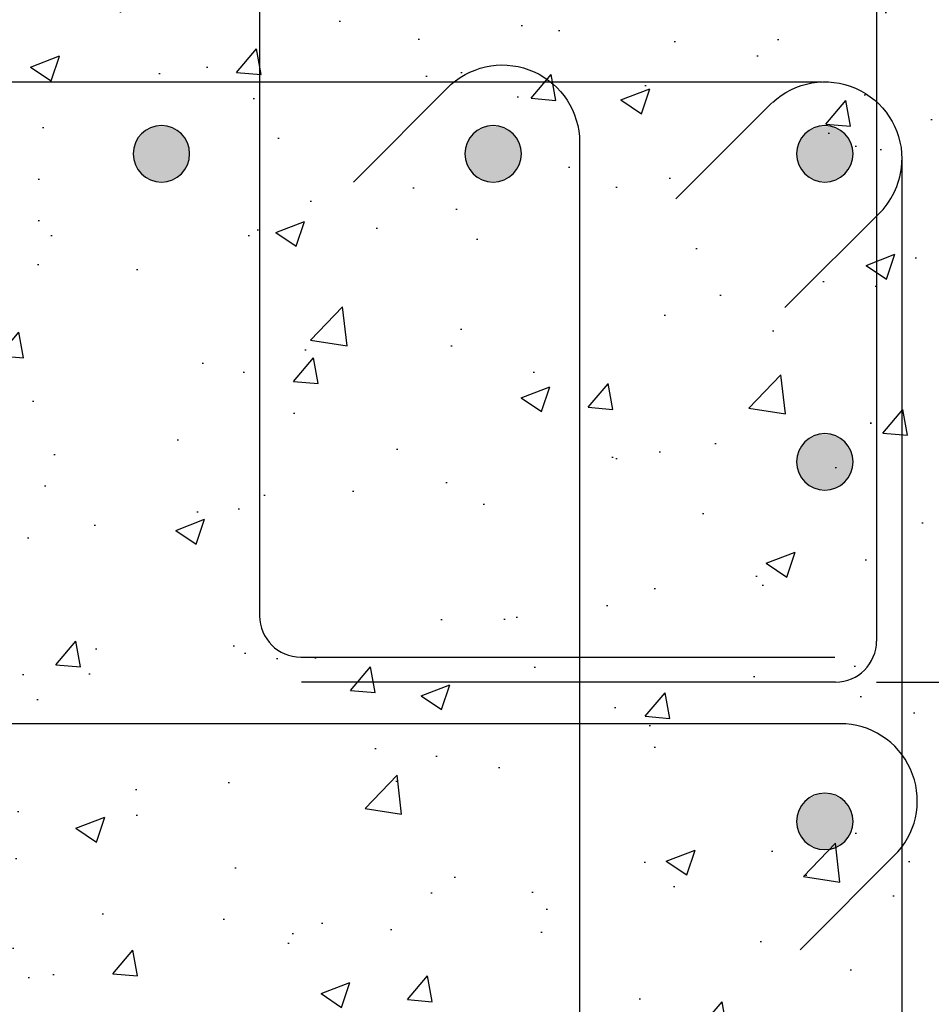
# Model space of a CAD drawing. Header units: inches. Extents: x -95 to 1683, y 766 to 1410.
# Tile 7 of 256: x 226 to 248, y 867 to 891. Entities that reach past the tile are written whole.
import ezdxf
from ezdxf import colors
from ezdxf.entities.mleader import LeaderData, LeaderLine
from ezdxf.math import Vec2, Vec3

# ---------------------------------------------------------------- set-up
doc = ezdxf.new("R2010")
doc.units = ezdxf.units.IN
doc.header["$MEASUREMENT"] = 0
doc.header["$PDMODE"] = 2
doc.header["$PDSIZE"] = 5
for name, color, linetype in [('A-DETL', 3, 'Continuous'), ('A-DETL-GENF', 3, 'Continuous'), ('S-ANNO-DIMS', 1, 'Continuous'), ('S-ANNO-NOTE', 2, 'Continuous'), ('S-DETL-HVY', 4, 'Continuous')]:
    doc.layers.add(name, color=color, linetype=linetype)
doc.layers.add('A-WALL-PATT', color=9, linetype='Continuous', true_color=0x808080)
doc.styles.add('Annotative', font='romans.shx', dxfattribs={"width": 0.8, "height": 0.125})
doc.dimstyles.new('Annotative', dxfattribs={"dimscale": 0, "dimtxt": 0.125, "dimasz": 0.125, "dimexe": 0.18, "dimexo": 0.0625, "dimgap": 0.09, "dimtad": 1, "dimdec": 3, "dimzin": 3, "dimdsep": 46, "dimlunit": 4, "dimtxsty": 'Annotative', "dimcen": 0.09, "dimclrt": 2, "dimazin": 2, "dimtfac": 1, "dimtdec": 3, "dimtmove": 1, "dimatfit": 0, "dimfxl": 1, "dimtfill": 1, "dimfrac": 2, "dimtolj": 1, "dimtzin": 0, "dimarcsym": 0})

# ---------------------------------------------------------------- blocks, each defined once
blk = doc.blocks.new('Reinforcing Bar Section_USACE - __11-1185627-PILASTER CORNER PLAN')
at = {"layer": 'A-DETL-GENF'}
blk.add_hatch(color=256, dxfattribs=at).paths.add_polyline_path([(245.174, 887.411), (245.48, 887.411), (245.756, 887.543), (245.947, 887.783), (246.015, 888.081), (245.947, 888.379), (245.756, 888.618), (245.48, 888.751), (245.174, 888.751), (244.888, 888.605), (244.708, 888.379), (244.64, 888.081), (244.708, 887.783), (244.899, 887.543)])
for start, end in [(0, 180), (180, 0)]:
    blk.add_arc((245.327, 888.081), 0.688, start, end, dxfattribs=at)
blk = doc.blocks.new('Reinforcing Bend Type T1_USACE - _6-1581527-PILASTER CORNER PLAN')
at = {"lineweight": -3}
blk.add_line((241.703, 886.984), (244.04, 889.32), dxfattribs=at)
for points in [[(244.05, 889.329, -0.655401), (247.202, 887.957), (247.202, 838.456, -0.414214), (245.327, 836.581), (204.827, 836.581, -0.414214), (202.952, 838.456), (202.952, 887.956, -0.414214), (204.827, 889.831), (245.257, 889.831)], [(244.355, 884.337), (246.745, 886.728, 0.1764), (247.202, 887.927, 0.017511)]]:
    blk.add_lwpolyline(points, format="xyb", dxfattribs=at)
blk = doc.blocks.new('Reinforcing Bend Type T9_USACE - _6-1400937-PILASTER CORNER PLAN')
at = {"lineweight": -3}
blk.add_lwpolyline([(224.501, 887.391), (222.121, 889.772, 0.646084), (218.999, 888.364), (218.999, 873.834), (218.999, 837.968, 0.414214), (220.874, 836.093), (225.377, 836.093)], format="xyb", dxfattribs=at)
blk = doc.blocks.new('Reinforcing Bend Type T9_USACE - _6-1282184-PILASTER CORNER PLAN')
at = {"lineweight": -3}
blk.add_lwpolyline([(244.727, 851.207), (247.107, 853.587, 0.646084), (245.699, 856.709), (204.594, 856.709, 0.414214), (202.719, 854.834), (202.719, 850.331)], format="xyb", dxfattribs=at)
blk = doc.blocks.new('*D75')
at = {"layer": 'Defpoints', "color": 0, "transparency": 16777216}
for p in [(249.077, 893.206), (245.586, 875.222), (255.731, 875.222)]:
    blk.add_point(p, dxfattribs=at)
at = {"layer": 'S-ANNO-DIMS', "color": 0, "lineweight": -2, "transparency": 16777216}
for p, q in [((250.077, 893.206), (258.611, 893.206)), ((255.731, 891.206), (255.731, 877.222)), ((246.586, 875.222), (258.611, 875.222))]:
    blk.add_line(p, q, dxfattribs=at)
at = {"layer": 'S-ANNO-DIMS', "color": 0, "transparency": 16777216}
for points in [[(255.398, 891.206), (256.064, 891.206), (255.731, 893.206)], [(255.398, 877.222), (256.064, 877.222), (255.731, 875.222)]]:
    blk.add_solid(points, dxfattribs=at)
at = {"layer": 'S-ANNO-DIMS', "color": 2, "transparency": 16777216, "insert": (251.434, 884.214), "char_height": 2, "attachment_point": 5, "rotation": 90, "style": 'Annotative', "bg_fill": 3, "box_fill_scale": 1.25, "bg_fill_color": 256, "bg_fill_true_color": 13158600, "bg_fill_transparency": 0}
blk.add_mtext('\\A1;1\'-6"\\PMIN', dxfattribs=at)

msp = doc.modelspace()

# ---------------------------------------------------------------- hatches: boundary and pattern name
at = {"layer": 'A-WALL-PATT', "lineweight": -3}
h = msp.add_hatch(dxfattribs=at)
h.set_pattern_fill('AR-CONC', color=256, style=0)
h.set_pattern_definition([(50, (0, 0), (7.1726, -0.62752), [0.75, -8.25]), (355, (0, 0), (-1.387513, 7.52192), [0.6, -6.6]), (100.45144, (0.598, -0.052), (5.78509, 6.8944), [0.6374, -7.01142]), (46.1842, (0, 2), (10.67241, -1.65519), [1.125, -12.375]), (96.6356, (0.889, 1.862), (9.34662, 9.74119), [0.9561, -10.51714]), (351.1842, (0, 2), (9.34662, 9.74119), [0.9, -9.9]), (21, (1, 1.5), (5.96907, -4.02619), [0.75, -8.25]), (326, (1, 1.5), (2.433153, 7.2515), [0.6, -6.6]), (71.45144, (1.4974, 1.1645), (8.402224, 3.22531), [0.6374, -7.01142]), (37.5, (0, 0), (0.1215986, 3.3289385), [0, -6.52, 0, -6.7, 0, -6.625]), (7.5, (0, 0), (2.630695, 3.944117), [0, -3.82, 0, -6.37, 0, -2.525]), (327.5, (-2.23, 0), (5.338224, -0.225549), [0, -2.5, 0, -7.8, 0, -10.35]), (317.5, (-3.23, 0), (5.831862, 1.00105), [0, -3.25, 0, -5.18, 0, -7.35])])
h.paths.add_polyline_path([(249.0774, 893.2059), (241.0774, 893.2059), (240.7574, 894.7059), (237.3974, 894.7059), (237.0774, 893.2059), (229.0774, 893.2059), (229.0774, 893.2059), (201.0774, 893.2059), (201.0774, 845.2059), (199.0774, 844.7793), (199.0774, 839.6326), (201.0774, 839.2059), (201.0774, 833.2059), (201.0774, 833.2059), (240.0774, 833.2059, -0.4142136), (239.5774, 833.7059), (243.5774, 833.7059), (243.5774, 830.7059), (248.3274, 830.7059, 0.4142136), (248.5774, 830.9559), (248.5774, 833.7059, -0.4142136), (249.0774, 834.2059)])

# ---------------------------------------------------------------- linework, layer by layer
at = {"layer": 'A-DETL', "lineweight": -3}
for p, q in [((231.5688, 911.9559), (231.5688, 876.8309)), ((246.586, 911.9559), (246.586, 876.2216)), ((232.5688, 875.8309), (245.5688, 875.8309)), ((245.586, 875.2216), (232.586, 875.2216))]:
    msp.add_line(p, q, dxfattribs=at)
for centre, start, end in [((232.5688, 876.8309), 180, 270), ((245.586, 876.2216), 270, 0)]:
    msp.add_arc(centre, 1, start, end, dxfattribs=at)

# ---------------------------------------------------------------- block references
at = {"layer": 'A-DETL-GENF', "lineweight": -3}
for p in [(-16.15, 0), (-8.075, 0), (0, 0), (0, -7.5), (0, -16.25)]:
    msp.add_blockref('Reinforcing Bar Section_USACE - __11-1185627-PILASTER CORNER PLAN', p, dxfattribs=at)
at = {"layer": 'S-DETL-HVY', "lineweight": -3, "xscale": -1}
msp.add_blockref('Reinforcing Bend Type T9_USACE - _6-1400937-PILASTER CORNER PLAN', (458.3548, 0), dxfattribs=at)
at = {"layer": 'S-DETL-HVY', "lineweight": -3}
for name, p in [('Reinforcing Bend Type T1_USACE - _6-1581527-PILASTER CORNER PLAN', (0, 0)), ('Reinforcing Bend Type T9_USACE - _6-1282184-PILASTER CORNER PLAN', (0, 17.5))]:
    msp.add_blockref(name, p, dxfattribs=at)

# ---------------------------------------------------------------- leaders
at = {"layer": 'S-ANNO-NOTE', "lineweight": -3}
ml = msp.add_multileader_mtext('Standard', dxfattribs=at)
ml.set_content('\\pxt3.2,6.4,9.6,12.8,16,19.2,22.4,25.6,28.8,32,35.2,38.4,41.6,44.8,48,51.2,54.4,57.6,60.8,64,67.2,70.4,73.6,76.8,80,83.2,86.4,89.6,92.8,96,99.2,102.4;#6 TIE SETS @ 4" OC', color=256, style='Annotative')
ml.set_leader_properties(color=1, linetype='ByLayer', lineweight=-1)
ml.build(insert=Vec2(0, 0))
ml.multileader.update_dxf_attribs({"text_right_attachment_type": 3, "dogleg_length": 0.125, "arrow_head_size": 2, "scale": 16})
ctx = ml.context
ctx.base_point, ctx.scale, ctx.char_height, ctx.arrow_head_size, ctx.landing_gap_size, ctx.plane_origin = Vec3(255.0472, 870.8413), 16, 2, 2, 1.44, Vec3(246.0227, 836.4816)
ctx.right_attachment = 3
notes = []
notes.append((ctx, [(0, (1, 1, 0), (253.0472, 870.8413), (1, 0), 2, [(0, [(247.2024, 863.2066)], 0, [])])]))
ctx.mtext.insert, ctx.mtext.width, ctx.mtext.flow_direction = Vec3(256.4872, 871.8413), 16.053493, 5
for ctx, leaders in notes:
    for number, flags, end, landing, length, lines in leaders:
        leader = LeaderData()
        leader.index, (leader.has_last_leader_line, leader.has_dogleg_vector, leader.attachment_direction) = number, flags
        leader.last_leader_point, leader.dogleg_vector, leader.dogleg_length = Vec3(end), Vec3(landing), length
        for number, points, colour, breaks in lines:
            line = LeaderLine()
            line.index, line.vertices, line.color, line.breaks = number, Vec3.list(points), colors.encode_raw_color(colour), breaks
            leader.lines.append(line)
        ctx.leaders.append(leader)

# ---------------------------------------------------------------- next in the draw order: dimensions: what is measured, and where the dimension line sits
at = {"layer": 'S-ANNO-DIMS'}
dim = msp.add_linear_dim(base=(255.7311, 875.2216), p1=(249.0774, 893.2059), p2=(245.586, 875.2216), angle=90, text='<>\\PMIN', dimstyle='Annotative', override={"dimpost": '\\X'}, dxfattribs=at)
dim.commit()
dim.dimension.update_dxf_attribs({"geometry": '*D75', "text_midpoint": (251.4339, 884.2137)})

doc.saveas('drawing.dxf')
